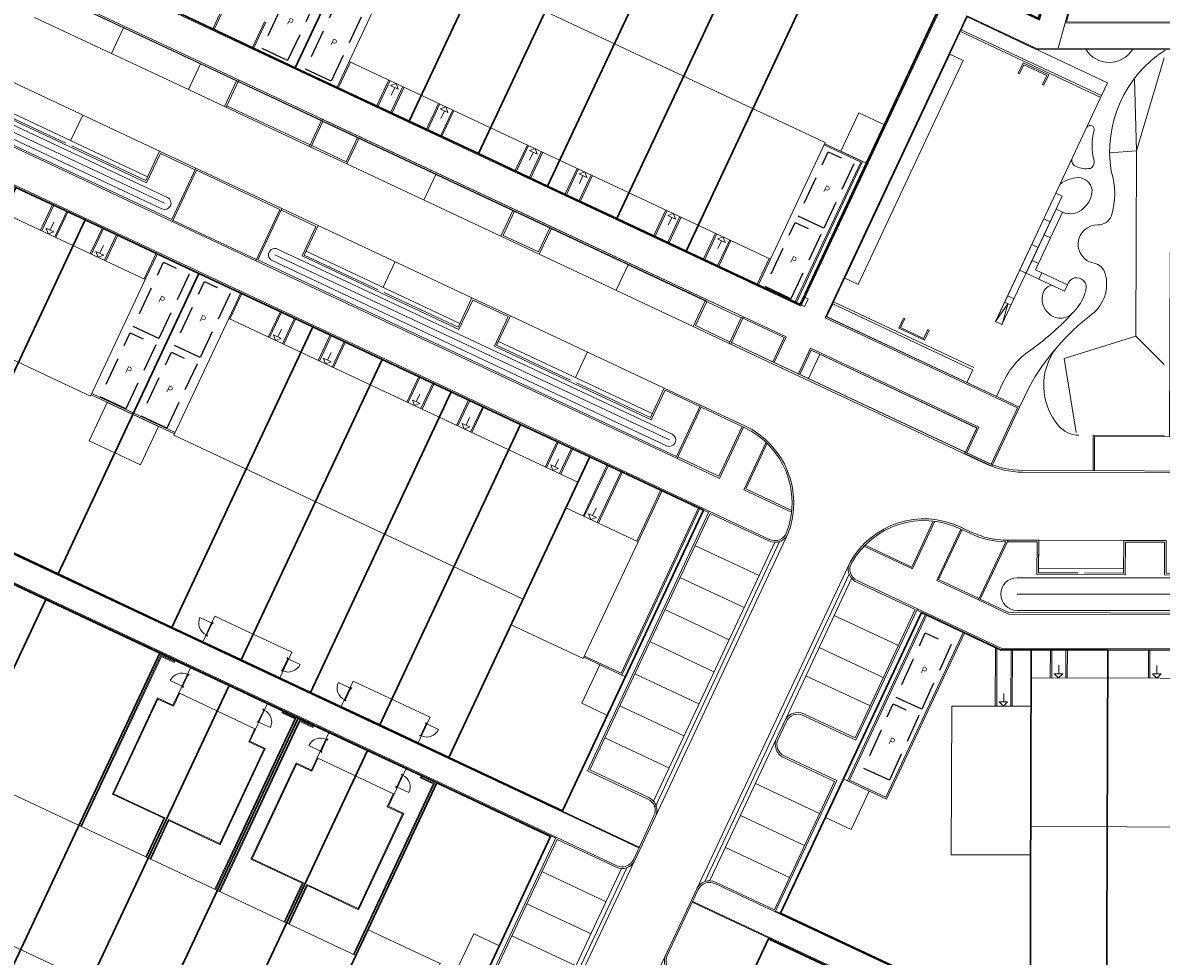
# Model space of a CAD drawing. Header units: metres. Extents: x 150385 to 171486, y 478588 to 485023.
# Tile 62 of 256: x 151682 to 151762, y 483189 to 483255. Entities that reach past the tile are written whole.
import ezdxf
from ezdxf.lldxf.tags import DXFTag

# ---------------------------------------------------------------- set-up
doc = ezdxf.new("R2010")
doc.units = ezdxf.units.M
doc.linetypes.add('Stippelfijn', pattern=[3, 2, -1])
doc.layers.add('B-WE-KG-GRENS_PERCEEL-GV', color=150, linetype='KG-PERCEEL', lineweight=30, true_color=0x007fff)
doc.layers.add('N-CO-BC-DEUR_BERGING_HOUT-G', color=9, linetype='Continuous', lineweight=18, true_color=0x808080)
doc.layers.add('N-WE-VH-KANTOPSLUITING_ACHTERKANTBAND TERRAS-G', color=7, linetype='Continuous', lineweight=5)
doc.layers.add('N-WE-VH-PP', color=7, linetype='Continuous')
doc.styles.add('NLCS-ISO-ANNOTATIEF-T25', font='NLCS-ISO.ttf', dxfattribs={"height": 2.5})
doc.styles.get("Standard").update_dxf_attribs({"font": 'NLCS-ISO.ttf'})
tags = doc.linetypes.add('KG-PERCEEL', pattern='A,5.5,-2,["P",Standard,S=1.8,R=0,X=-0.5,Y=-0.9],-2,5.5,-2,[5,NLCS.shx,S=0.75,R=0,X=0,Y=0],-2', length=19).pattern_tags.tags
tags[6] = DXFTag(74, 10)

# ---------------------------------------------------------------- blocks, each defined once
blk = doc.blocks.new('pp')
at = {"layer": 'N-WE-VH-PP', "linetype": 'Stippelfijn', "flags": 128}
blk.add_lwpolyline([(-0.5, -5.468), (-2.5, -5.468), (-2.5, -0.468), (-0.5, -0.468)], close=True, dxfattribs=at)
at = {"layer": 'N-WE-VH-PP', "color": 0, "insert": (-1.475, -2.915), "char_height": 0.5, "attachment_point": 5, "style": 'NLCS-ISO-ANNOTATIEF-T25'}
blk.add_mtext('P', dxfattribs=at)
blk = doc.blocks.new('A$C73700f55')
at = {"flags": 128}
blk.add_lwpolyline([(-1, 0), (-1, 0.8), (1, 0.8), (1, 0), (0.9, 0), (0.9, 0.7), (-0.9, 0.7), (-0.9, 0)], close=True, dxfattribs=at)
blk = doc.blocks.new('NLRS_31_DO_WB_buitendeurkozijn vspyqds3_BCB - H02s-5481641-00_begane grond - BU Tuinberging')
at = {"layer": 'N-CO-BC-DEUR_BERGING_HOUT-G', "lineweight": 13}
h = blk.add_hatch(dxfattribs=at)
h.set_pattern_fill('FP_7', color=256, style=0, pattern_type=2)
h.set_pattern_definition([(315, (-27166.344, 2464), (45.25483, 45.25483), [])])
h.paths.add_polyline_path([(-517, 9), (-517, -9), (-508, -9), (-508, -85), (-517, -85), (-517, -101), (-450, -101), (-450, -38), (-467, -38), (-467, 13), (-517, 13)], flags=0)
h.paths.add_polyline_path([(450, -101), (517, -101), (517, -85), (508, -85), (508, -9), (517, -9), (517, 13), (467, 13), (467, -38), (450, -38)], flags=0)
blk.add_line((-464, 919), (-464, -9), dxfattribs=at)
at = {"layer": 'N-CO-BC-DEUR_BERGING_HOUT-G'}
for p, q in [((-517, 13), (-517, 9)), ((-467, 13), (-517, 13)), ((-467, -38), (-467, 13)), ((462, 2), (-462, 2)), ((-462, 2), (-462, -38)), ((462, -38), (462, 2)), ((517, 13), (467, 13)), ((467, 13), (467, -38)), ((517, 9), (517, 13)), ((-508, -85), (-517, -85)), ((-517, -85), (-517, -101)), ((-517, -101), (-450, -101)), ((-508, -79), (-508, -85)), ((-450, -38), (-467, -38)), ((-462, -38), (462, -38)), ((-450, -101), (-450, -38)), ((467, -38), (450, -38)), ((450, -38), (450, -101)), ((450, -101), (517, -101)), ((508, -85), (508, -79)), ((517, -85), (508, -85)), ((517, -101), (517, -85))]:
    blk.add_line(p, q, dxfattribs=at)
at = {"layer": 'N-CO-BC-DEUR_BERGING_HOUT-G', "lineweight": 13}
blk.add_arc((-464, -9), 928, 360, 90, dxfattribs=at)

msp = doc.modelspace()

# ---------------------------------------------------------------- linework, layer by layer
at = {"layer": 'B-WE-KG-GRENS_PERCEEL-GV', "flags": 128}
for points in [[(151673.199, 483264.517), (151665.157, 483268.287), (151675.106, 483289.499), (151683.147, 483285.729), (151688.034, 483283.438), (151692.923, 483281.148), (151697.811, 483278.851), (151702.705, 483276.558), (151704.813, 483275.564), (151705.655, 483277.373), (151700.773, 483279.668), (151695.882, 483281.961), (151690.996, 483284.256), (151686.107, 483286.543), (151678.075, 483290.31), (151688.759, 483313.083), (151696.791, 483309.321), (151701.679, 483307.025), (151706.566, 483304.728), (151711.455, 483302.44), (151716.344, 483300.14), (151724.382, 483296.369), (151732.422, 483292.587), (151737.308, 483290.297), (151742.194, 483288.009), (151747.084, 483285.712), (151751.975, 483283.417), (151760.018, 483279.646), (151753.246, 483255.045), (151741.296, 483260.657), (151736.402, 483262.949), (151731.519, 483265.241), (151726.625, 483267.535), (151721.737, 483269.828), (151718.083, 483271.536), (151717.235, 483269.729), (151718.773, 483269.005), (151723.656, 483266.715), (151728.535, 483264.415), (151733.425, 483262.114), (151738.314, 483259.833), (151746.361, 483256.058), (151736.42, 483234.855), (151728.381, 483238.624), (151723.486, 483240.916), (151718.591, 483243.21), (151713.704, 483245.506), (151708.818, 483247.798), (151700.778, 483251.573), (151692.742, 483255.345), (151687.855, 483257.636), (151682.968, 483259.931), (151678.084, 483262.222)], [(151673.199, 483264.517), (151665.157, 483268.287), (151675.106, 483289.499), (151683.147, 483285.729), (151688.034, 483283.438), (151692.923, 483281.148), (151697.811, 483278.851), (151702.705, 483276.558), (151704.813, 483275.564), (151705.655, 483277.373), (151700.773, 483279.668), (151695.882, 483281.961), (151690.996, 483284.256), (151686.107, 483286.543), (151678.075, 483290.31), (151688.759, 483313.083), (151696.791, 483309.321), (151701.679, 483307.025), (151706.566, 483304.728), (151711.455, 483302.44), (151716.344, 483300.14), (151724.382, 483296.369), (151732.422, 483292.587), (151737.308, 483290.297), (151742.194, 483288.009), (151747.084, 483285.712), (151751.975, 483283.417), (151760.018, 483279.646), (151753.246, 483255.045), (151741.296, 483260.657), (151736.402, 483262.949), (151731.519, 483265.241), (151726.625, 483267.535), (151721.737, 483269.828), (151718.083, 483271.536), (151717.235, 483269.729), (151718.773, 483269.005), (151723.656, 483266.715), (151728.535, 483264.415), (151733.425, 483262.114), (151738.314, 483259.833), (151746.361, 483256.058), (151736.42, 483234.855), (151728.381, 483238.624), (151723.486, 483240.916), (151718.591, 483243.21), (151713.704, 483245.506), (151708.818, 483247.798), (151700.778, 483251.573), (151692.742, 483255.345), (151687.855, 483257.636), (151682.968, 483259.931), (151678.084, 483262.222)], [(151673.199, 483264.517), (151665.157, 483268.287), (151675.106, 483289.499), (151683.147, 483285.729), (151688.034, 483283.438), (151692.923, 483281.148), (151697.811, 483278.851), (151702.705, 483276.558), (151704.813, 483275.564), (151705.655, 483277.373), (151700.773, 483279.668), (151695.882, 483281.961), (151690.996, 483284.256), (151686.107, 483286.543), (151678.075, 483290.31), (151688.759, 483313.083), (151696.791, 483309.321), (151701.679, 483307.025), (151706.566, 483304.728), (151711.455, 483302.44), (151716.344, 483300.14), (151724.382, 483296.369), (151732.422, 483292.587), (151737.308, 483290.297), (151742.194, 483288.009), (151747.084, 483285.712), (151751.975, 483283.417), (151760.018, 483279.646), (151753.246, 483255.045), (151741.296, 483260.657), (151736.402, 483262.949), (151731.519, 483265.241), (151726.625, 483267.535), (151721.737, 483269.828), (151718.083, 483271.536), (151717.235, 483269.729), (151718.773, 483269.005), (151723.656, 483266.715), (151728.535, 483264.415), (151733.425, 483262.114), (151738.314, 483259.833), (151746.361, 483256.058), (151736.42, 483234.855), (151728.381, 483238.624), (151723.486, 483240.916), (151718.591, 483243.21), (151713.704, 483245.506), (151708.818, 483247.798), (151700.778, 483251.573), (151692.742, 483255.345), (151687.855, 483257.636), (151682.968, 483259.931), (151678.084, 483262.222)], [(151692.742, 483255.345), (151700.778, 483251.573), (151710.74, 483272.779), (151704.813, 483275.564), (151702.705, 483276.558)], [(151692.742, 483255.345), (151700.778, 483251.573), (151710.74, 483272.779), (151704.813, 483275.564), (151702.705, 483276.558)], [(151692.742, 483255.345), (151700.778, 483251.573), (151710.74, 483272.779), (151704.813, 483275.564), (151702.705, 483276.558)], [(151700.778, 483251.573), (151708.818, 483247.798), (151718.773, 483269.005), (151717.235, 483269.729), (151712.852, 483271.79), (151710.74, 483272.779)], [(151700.778, 483251.573), (151708.818, 483247.798), (151718.773, 483269.005), (151717.235, 483269.729), (151712.852, 483271.79), (151710.74, 483272.779)], [(151700.778, 483251.573), (151708.818, 483247.798), (151718.773, 483269.005), (151717.235, 483269.729), (151712.852, 483271.79), (151710.74, 483272.779)], [(151708.818, 483247.798), (151713.704, 483245.506), (151723.656, 483266.715), (151718.773, 483269.005)], [(151708.818, 483247.798), (151713.704, 483245.506), (151723.656, 483266.715), (151718.773, 483269.005)], [(151708.818, 483247.798), (151713.704, 483245.506), (151723.656, 483266.715), (151718.773, 483269.005)], [(151713.704, 483245.506), (151718.591, 483243.21), (151728.535, 483264.415), (151723.656, 483266.715)], [(151713.704, 483245.506), (151718.591, 483243.21), (151728.535, 483264.415), (151723.656, 483266.715)], [(151713.704, 483245.506), (151718.591, 483243.21), (151728.535, 483264.415), (151723.656, 483266.715)], [(151718.591, 483243.21), (151723.486, 483240.916), (151733.425, 483262.114), (151728.535, 483264.415)], [(151718.591, 483243.21), (151723.486, 483240.916), (151733.425, 483262.114), (151728.535, 483264.415)], [(151718.591, 483243.21), (151723.486, 483240.916), (151733.425, 483262.114), (151728.535, 483264.415)], [(151723.486, 483240.916), (151728.381, 483238.624), (151738.314, 483259.833), (151733.425, 483262.114)], [(151723.486, 483240.916), (151728.381, 483238.624), (151738.314, 483259.833), (151733.425, 483262.114)], [(151723.486, 483240.916), (151728.381, 483238.624), (151738.314, 483259.833), (151733.425, 483262.114)], [(151738.314, 483259.833), (151728.381, 483238.624), (151736.42, 483234.855), (151746.361, 483256.058)], [(151738.314, 483259.833), (151728.381, 483238.624), (151736.42, 483234.855), (151746.361, 483256.058)], [(151738.314, 483259.833), (151728.381, 483238.624), (151736.42, 483234.855), (151746.361, 483256.058)], [(151656.433, 483228.79), (151648.391, 483232.559), (151658.344, 483253.77), (151666.385, 483250.003), (151671.272, 483247.704), (151676.164, 483245.41), (151681.053, 483243.119), (151685.941, 483240.824), (151693.978, 483237.055), (151702.015, 483233.279), (151706.905, 483230.986), (151711.793, 483228.693), (151716.683, 483226.399), (151721.574, 483224.105), (151729.607, 483220.335), (151719.653, 483199.125), (151711.621, 483202.894), (151706.734, 483205.189), (151701.846, 483207.482), (151696.955, 483209.777), (151692.067, 483212.071), (151684.028, 483215.842), (151675.99, 483219.611), (151671.098, 483221.904), (151666.209, 483224.203), (151661.321, 483226.497)], [(151656.433, 483228.79), (151648.391, 483232.559), (151658.344, 483253.77), (151666.385, 483250.003), (151671.272, 483247.704), (151676.164, 483245.41), (151681.053, 483243.119), (151685.941, 483240.824), (151693.978, 483237.055), (151702.015, 483233.279), (151706.905, 483230.986), (151711.793, 483228.693), (151716.683, 483226.399), (151721.574, 483224.105), (151729.607, 483220.335), (151719.653, 483199.125), (151711.621, 483202.894), (151706.734, 483205.189), (151701.846, 483207.482), (151696.955, 483209.777), (151692.067, 483212.071), (151684.028, 483215.842), (151675.99, 483219.611), (151671.098, 483221.904), (151666.209, 483224.203), (151661.321, 483226.497)], [(151656.433, 483228.79), (151648.391, 483232.559), (151658.344, 483253.77), (151666.385, 483250.003), (151671.272, 483247.704), (151676.164, 483245.41), (151681.053, 483243.119), (151685.941, 483240.824), (151693.978, 483237.055), (151702.015, 483233.279), (151706.905, 483230.986), (151711.793, 483228.693), (151716.683, 483226.399), (151721.574, 483224.105), (151729.607, 483220.335), (151719.653, 483199.125), (151711.621, 483202.894), (151706.734, 483205.189), (151701.846, 483207.482), (151696.955, 483209.777), (151692.067, 483212.071), (151684.028, 483215.842), (151675.99, 483219.611), (151671.098, 483221.904), (151666.209, 483224.203), (151661.321, 483226.497)], [(151671.098, 483221.904), (151675.99, 483219.611), (151685.941, 483240.824), (151681.053, 483243.119)], [(151671.098, 483221.904), (151675.99, 483219.611), (151685.941, 483240.824), (151681.053, 483243.119)], [(151671.098, 483221.904), (151675.99, 483219.611), (151685.941, 483240.824), (151681.053, 483243.119)], [(151684.028, 483215.842), (151693.978, 483237.055), (151685.941, 483240.824), (151675.99, 483219.611)], [(151684.028, 483215.842), (151693.978, 483237.055), (151685.941, 483240.824), (151675.99, 483219.611)], [(151684.028, 483215.842), (151693.978, 483237.055), (151685.941, 483240.824), (151675.99, 483219.611)], [(151684.028, 483215.842), (151692.067, 483212.071), (151702.015, 483233.279), (151693.978, 483237.055)], [(151684.028, 483215.842), (151692.067, 483212.071), (151702.015, 483233.279), (151693.978, 483237.055)], [(151684.028, 483215.842), (151692.067, 483212.071), (151702.015, 483233.279), (151693.978, 483237.055)], [(151696.955, 483209.777), (151706.905, 483230.986), (151702.015, 483233.279), (151692.067, 483212.071)], [(151696.955, 483209.777), (151706.905, 483230.986), (151702.015, 483233.279), (151692.067, 483212.071)], [(151696.955, 483209.777), (151706.905, 483230.986), (151702.015, 483233.279), (151692.067, 483212.071)], [(151644.902, 483204.209), (151636.863, 483207.979), (151647.546, 483230.746), (151655.585, 483226.979), (151660.472, 483224.687), (151665.364, 483222.393), (151670.248, 483220.097), (151675.135, 483217.803), (151683.172, 483214.028), (151691.211, 483210.259), (151696.101, 483207.964), (151700.991, 483205.673), (151705.882, 483203.381), (151710.769, 483201.088), (151718.806, 483197.312), (151708.127, 483174.54), (151700.086, 483178.314), (151695.197, 483180.606), (151690.306, 483182.899), (151685.423, 483185.196), (151680.535, 483187.493), (151672.491, 483191.266), (151664.452, 483195.036), (151659.568, 483197.33), (151654.678, 483199.622), (151649.79, 483201.916)], [(151644.902, 483204.209), (151636.863, 483207.979), (151647.546, 483230.746), (151655.585, 483226.979), (151660.472, 483224.687), (151665.364, 483222.393), (151670.248, 483220.097), (151675.135, 483217.803), (151683.172, 483214.028), (151691.211, 483210.259), (151696.101, 483207.964), (151700.991, 483205.673), (151705.882, 483203.381), (151710.769, 483201.088), (151718.806, 483197.312), (151708.127, 483174.54), (151700.086, 483178.314), (151695.197, 483180.606), (151690.306, 483182.899), (151685.423, 483185.196), (151680.535, 483187.493), (151672.491, 483191.266), (151664.452, 483195.036), (151659.568, 483197.33), (151654.678, 483199.622), (151649.79, 483201.916)], [(151644.902, 483204.209), (151636.863, 483207.979), (151647.546, 483230.746), (151655.585, 483226.979), (151660.472, 483224.687), (151665.364, 483222.393), (151670.248, 483220.097), (151675.135, 483217.803), (151683.172, 483214.028), (151691.211, 483210.259), (151696.101, 483207.964), (151700.991, 483205.673), (151705.882, 483203.381), (151710.769, 483201.088), (151718.806, 483197.312), (151708.127, 483174.54), (151700.086, 483178.314), (151695.197, 483180.606), (151690.306, 483182.899), (151685.423, 483185.196), (151680.535, 483187.493), (151672.491, 483191.266), (151664.452, 483195.036), (151659.568, 483197.33), (151654.678, 483199.622), (151649.79, 483201.916)], [(151696.955, 483209.777), (151701.846, 483207.482), (151711.793, 483228.693), (151706.905, 483230.986)], [(151696.955, 483209.777), (151701.846, 483207.482), (151711.793, 483228.693), (151706.905, 483230.986)], [(151696.955, 483209.777), (151701.846, 483207.482), (151711.793, 483228.693), (151706.905, 483230.986)], [(151706.734, 483205.189), (151716.683, 483226.399), (151711.793, 483228.693), (151701.846, 483207.482)], [(151706.734, 483205.189), (151716.683, 483226.399), (151711.793, 483228.693), (151701.846, 483207.482)], [(151706.734, 483205.189), (151716.683, 483226.399), (151711.793, 483228.693), (151701.846, 483207.482)], [(151706.734, 483205.189), (151711.621, 483202.894), (151721.574, 483224.105), (151716.683, 483226.399)], [(151706.734, 483205.189), (151711.621, 483202.894), (151721.574, 483224.105), (151716.683, 483226.399)], [(151706.734, 483205.189), (151711.621, 483202.894), (151721.574, 483224.105), (151716.683, 483226.399)], [(151719.653, 483199.125), (151729.607, 483220.335), (151721.574, 483224.105), (151711.621, 483202.894)], [(151719.653, 483199.125), (151729.607, 483220.335), (151721.574, 483224.105), (151711.621, 483202.894)], [(151719.653, 483199.125), (151729.607, 483220.335), (151721.574, 483224.105), (151711.621, 483202.894)], [(151664.452, 483195.036), (151672.491, 483191.266), (151683.172, 483214.028), (151675.135, 483217.803)], [(151664.452, 483195.036), (151672.491, 483191.266), (151683.172, 483214.028), (151675.135, 483217.803)], [(151664.452, 483195.036), (151672.491, 483191.266), (151683.172, 483214.028), (151675.135, 483217.803)], [(151691.211, 483210.259), (151683.172, 483214.028), (151672.491, 483191.266), (151680.535, 483187.493)], [(151691.211, 483210.259), (151683.172, 483214.028), (151672.491, 483191.266), (151680.535, 483187.493)], [(151691.211, 483210.259), (151683.172, 483214.028), (151672.491, 483191.266), (151680.535, 483187.493)], [(151731.536, 483163.545), (151723.505, 483167.323), (151734.194, 483190.091), (151742.235, 483186.316), (151747.121, 483184.023), (151752.004, 483181.724), (151756.896, 483179.433), (151761.786, 483177.138), (151763, 483176.567), (151771.743, 483176.547), (151776.245, 483176.534), (151776.251, 483178.531), (151774.249, 483178.536), (151768.845, 483178.554), (151763.445, 483178.572), (151757.215, 483181.494), (151752.664, 483183.635), (151735.041, 483191.898), (151744.996, 483213.111), (151750.565, 483210.492), (151752.739, 483210.486), (151758.136, 483210.473), (151763.532, 483210.459), (151768.936, 483210.444), (151774.341, 483210.426), (151783.217, 483210.403), (151792.086, 483210.376), (151797.487, 483210.367), (151802.888, 483210.35), (151808.287, 483210.335), (151813.684, 483210.322), (151822.566, 483210.297), (151822.484, 483180.186), (151813.597, 483180.211), (151808.201, 483180.229), (151802.798, 483180.242), (151797.402, 483180.259), (151792.003, 483180.271), (151786.601, 483180.288), (151786.603, 483178.291), (151792, 483178.272), (151797.4, 483178.261), (151802.799, 483178.248), (151808.201, 483178.227), (151813.6, 483178.211), (151822.478, 483178.188), (151822.395, 483148.261), (151813.519, 483148.289), (151808.117, 483148.305), (151802.714, 483148.319), (151797.319, 483148.336), (151791.915, 483148.351), (151786.517, 483148.365), (151781.116, 483148.382), (151772.239, 483148.405), (151772.269, 483160.006), (151767.942, 483160.023), (151763.56, 483160.032), (151759.139, 483150.602), (151751.098, 483154.378), (151746.207, 483156.671), (151741.314, 483158.966), (151736.427, 483161.254)], [(151731.536, 483163.545), (151723.505, 483167.323), (151734.194, 483190.091), (151742.235, 483186.316), (151747.121, 483184.023), (151752.004, 483181.724), (151756.896, 483179.433), (151761.786, 483177.138), (151763, 483176.567), (151771.743, 483176.547), (151776.245, 483176.534), (151776.251, 483178.531), (151774.249, 483178.536), (151768.845, 483178.554), (151763.445, 483178.572), (151757.215, 483181.494), (151752.664, 483183.635), (151735.041, 483191.898), (151744.996, 483213.111), (151750.565, 483210.492), (151752.739, 483210.486), (151758.136, 483210.473), (151763.532, 483210.459), (151768.936, 483210.444), (151774.341, 483210.426), (151783.217, 483210.403), (151792.086, 483210.376), (151797.487, 483210.367), (151802.888, 483210.35), (151808.287, 483210.335), (151813.684, 483210.322), (151822.566, 483210.297), (151822.484, 483180.186), (151813.597, 483180.211), (151808.201, 483180.229), (151802.798, 483180.242), (151797.402, 483180.259), (151792.003, 483180.271), (151786.601, 483180.288), (151786.603, 483178.291), (151792, 483178.272), (151797.4, 483178.261), (151802.799, 483178.248), (151808.201, 483178.227), (151813.6, 483178.211), (151822.478, 483178.188), (151822.395, 483148.261), (151813.519, 483148.289), (151808.117, 483148.305), (151802.714, 483148.319), (151797.319, 483148.336), (151791.915, 483148.351), (151786.517, 483148.365), (151781.116, 483148.382), (151772.239, 483148.405), (151772.255, 483154.42), (151768.23, 483154.42), (151768.144, 483160.022), (151767.942, 483160.023), (151763.56, 483160.032), (151759.139, 483150.602), (151751.098, 483154.378), (151746.207, 483156.671), (151741.314, 483158.966), (151736.427, 483161.254)], [(151731.536, 483163.545), (151723.505, 483167.323), (151734.194, 483190.091), (151742.235, 483186.316), (151747.121, 483184.023), (151752.004, 483181.724), (151756.896, 483179.433), (151761.786, 483177.138), (151763, 483176.567), (151771.743, 483176.547), (151776.245, 483176.534), (151776.251, 483178.531), (151774.249, 483178.536), (151768.845, 483178.554), (151763.445, 483178.572), (151757.215, 483181.494), (151752.664, 483183.635), (151735.041, 483191.898), (151744.996, 483213.111), (151750.565, 483210.492), (151752.739, 483210.486), (151758.136, 483210.473), (151763.532, 483210.459), (151768.936, 483210.444), (151774.341, 483210.426), (151783.217, 483210.403), (151792.086, 483210.376), (151797.487, 483210.367), (151802.888, 483210.35), (151808.287, 483210.335), (151813.684, 483210.322), (151822.566, 483210.297), (151822.484, 483180.186), (151813.597, 483180.211), (151808.201, 483180.229), (151802.798, 483180.242), (151797.402, 483180.259), (151792.003, 483180.271), (151786.601, 483180.288), (151786.603, 483178.291), (151792, 483178.272), (151797.4, 483178.261), (151802.799, 483178.248), (151808.201, 483178.227), (151813.6, 483178.211), (151822.478, 483178.188), (151822.395, 483148.261), (151813.519, 483148.289), (151808.117, 483148.305), (151802.714, 483148.319), (151797.319, 483148.336), (151791.915, 483148.351), (151786.517, 483148.365), (151781.116, 483148.382), (151772.239, 483148.405), (151772.269, 483160.006), (151767.942, 483160.023), (151763.56, 483160.032), (151759.139, 483150.602), (151751.098, 483154.378), (151746.207, 483156.671), (151741.314, 483158.966), (151736.427, 483161.254)], [(151752.664, 483183.635), (151752.739, 483210.486), (151750.565, 483210.492), (151744.996, 483213.111), (151735.041, 483191.898)], [(151752.664, 483183.635), (151752.739, 483210.486), (151750.565, 483210.492), (151744.996, 483213.111), (151735.041, 483191.898)], [(151752.664, 483183.635), (151752.739, 483210.486), (151750.565, 483210.492), (151744.996, 483213.111), (151735.041, 483191.898)], [(151680.535, 483187.493), (151685.423, 483185.196), (151696.101, 483207.964), (151691.211, 483210.259)], [(151680.535, 483187.493), (151685.423, 483185.196), (151696.101, 483207.964), (151691.211, 483210.259)], [(151680.535, 483187.493), (151685.423, 483185.196), (151696.101, 483207.964), (151691.211, 483210.259)], [(151757.215, 483181.494), (151758.061, 483183.302), (151758.136, 483210.473), (151752.739, 483210.486), (151752.664, 483183.635)], [(151757.215, 483181.494), (151758.061, 483183.302), (151758.136, 483210.473), (151752.739, 483210.486), (151752.664, 483183.635)], [(151757.215, 483181.494), (151758.061, 483183.302), (151758.136, 483210.473), (151752.739, 483210.486), (151752.664, 483183.635)], [(151763.445, 483178.572), (151763.532, 483210.459), (151758.136, 483210.473), (151758.061, 483183.302), (151757.215, 483181.494)], [(151763.445, 483178.572), (151763.532, 483210.459), (151758.136, 483210.473), (151758.061, 483183.302), (151757.215, 483181.494)], [(151763.445, 483178.572), (151763.532, 483210.459), (151758.136, 483210.473), (151758.061, 483183.302), (151757.215, 483181.494)], [(151685.423, 483185.196), (151690.306, 483182.899), (151700.991, 483205.673), (151696.101, 483207.964)], [(151685.423, 483185.196), (151690.306, 483182.899), (151700.991, 483205.673), (151696.101, 483207.964)], [(151685.423, 483185.196), (151690.306, 483182.899), (151700.991, 483205.673), (151696.101, 483207.964)], [(151690.306, 483182.899), (151695.197, 483180.606), (151705.882, 483203.381), (151700.991, 483205.673)], [(151690.306, 483182.899), (151695.197, 483180.606), (151705.882, 483203.381), (151700.991, 483205.673)], [(151690.306, 483182.899), (151695.197, 483180.606), (151705.882, 483203.381), (151700.991, 483205.673)], [(151695.197, 483180.606), (151700.086, 483178.314), (151710.769, 483201.088), (151705.882, 483203.381)], [(151695.197, 483180.606), (151700.086, 483178.314), (151710.769, 483201.088), (151705.882, 483203.381)], [(151695.197, 483180.606), (151700.086, 483178.314), (151710.769, 483201.088), (151705.882, 483203.381)], [(151708.127, 483174.54), (151718.806, 483197.312), (151710.769, 483201.088), (151700.086, 483178.314)], [(151708.127, 483174.54), (151718.806, 483197.312), (151710.769, 483201.088), (151700.086, 483178.314)], [(151708.127, 483174.54), (151718.806, 483197.312), (151710.769, 483201.088), (151700.086, 483178.314)], [(151742.235, 483186.316), (151734.194, 483190.091), (151723.505, 483167.323), (151731.536, 483163.545)], [(151742.235, 483186.316), (151734.194, 483190.091), (151723.505, 483167.323), (151731.536, 483163.545)], [(151742.235, 483186.316), (151734.194, 483190.091), (151723.505, 483167.323), (151731.536, 483163.545)]]:
    msp.add_lwpolyline(points, close=True, dxfattribs=at)
at = {"layer": 'N-WE-VH-KANTOPSLUITING_ACHTERKANTBAND TERRAS-G', "color": 7, "lineweight": 9, "flags": 128}
for points in [[(151760.059, 483279.648), (151685.194, 483314.773), (151674.495, 483291.967), (151705.613, 483277.367), (151704.798, 483275.63), (151673.68, 483290.229), (151663.712, 483268.981), (151736.463, 483234.851), (151746.432, 483256.099), (151717.298, 483269.766), (151718.112, 483271.501), (151753.28, 483255.003), (151760.059, 483279.648)], [(151760.114, 483279.622), (151753.319, 483254.918), (151718.141, 483271.421), (151717.378, 483269.795), (151746.511, 483256.127), (151736.475, 483234.735), (151663.579, 483268.933), (151673.615, 483290.326)], [(151738.195, 483233.928), (151748.189, 483255.23), (151753.062, 483252.944), (151803.443, 483252.808), (151803.447, 483254.608), (151755.139, 483254.738), (151762.099, 483280.02)], [(151738.292, 483233.993), (151748.218, 483255.15), (151753.049, 483252.884), (151803.502, 483252.748), (151803.508, 483254.668), (151755.217, 483254.798), (151762.157, 483280.004)], [(151666.998, 483264.568), (151718.756, 483240.287), (151729.837, 483235.088)], [(151667.041, 483264.658), (151718.798, 483240.377), (151735.429, 483232.575), (151734.58, 483230.766)], [(151697.985, 483237.946), (151662.352, 483254.663), (151664.051, 483258.285)], [(151693.709, 483244.371), (151691.256, 483245.522), (151690.279, 483243.439), (151679.198, 483248.638), (151680.174, 483250.72), (151677.676, 483251.893), (151676.699, 483249.81), (151665.618, 483255.009), (151666.595, 483257.091), (151664.159, 483258.234)], [(151695.813, 483256.131), (151694.963, 483254.32)], [(151695.903, 483256.088), (151695.054, 483254.277)], [(151663.706, 483255.077), (151691.553, 483242.013)], [(151682.373, 483255.124), (151693.237, 483250.027)], [(151698.61, 483254.818), (151697.761, 483253.008)], [(151698.701, 483254.776), (151697.851, 483252.965)], [(151754.643, 483252.939), (151755.139, 483254.738)], [(151646.815, 483233.2), (151656.851, 483254.593), (151730.001, 483220.275)], [(151725.06, 483196.558), (151646.931, 483233.212), (151656.899, 483254.46), (151729.959, 483220.185)], [(151688.654, 483254.386), (151687.805, 483252.576)], [(151747.78, 483254.103), (151757.648, 483249.473)], [(151684.585, 483246.243), (151679.357, 483248.696), (151680.334, 483250.778), (151677.618, 483252.052), (151676.641, 483249.97), (151671.413, 483252.423)], [(151694.086, 483251.838), (151693.237, 483250.027), (151695.78, 483248.833)], [(151704.585, 483252.015), (151703.736, 483250.204)], [(151704.676, 483251.973), (151703.826, 483250.162)], [(151760.159, 483245.705), (151762.118, 483252.263)], [(151680.334, 483250.778), (151691.198, 483245.681)], [(151696.79, 483250.702), (151695.889, 483248.782)], [(151707.383, 483250.703), (151706.533, 483248.892)], [(151760.159, 483245.705), (151760.019, 483250.812)], [(151696.63, 483250.644), (151702.732, 483247.782)], [(151707.473, 483250.66), (151706.624, 483248.849)], [(151707.9, 483250.46), (151707.501, 483250.316)], [(151708.044, 483250.061), (151707.501, 483250.316)], [(151708.379, 483250.235), (151707.529, 483248.425)], [(151707.799, 483250.176), (151707.544, 483249.633)], [(151708.469, 483250.193), (151707.62, 483248.382)], [(151708.044, 483250.061), (151707.9, 483250.46)], [(151754.467, 483242.712), (151757.743, 483249.695)], [(151679.485, 483248.967), (151690.348, 483243.871)], [(151701.825, 483246.13), (151695.94, 483248.891)], [(151695.94, 483248.891), (151701.825, 483246.13)], [(151710.895, 483249.055), (151710.046, 483247.244)], [(151710.986, 483249.012), (151710.137, 483247.202)], [(151711.412, 483248.812), (151711.013, 483248.668)], [(151711.556, 483248.413), (151711.013, 483248.668)], [(151711.891, 483248.587), (151711.042, 483246.777)], [(151711.311, 483248.528), (151711.056, 483247.985)], [(151711.982, 483248.545), (151711.132, 483246.734)], [(151711.556, 483248.413), (151711.412, 483248.812)], [(151684.916, 483246.419), (151685.766, 483248.23)], [(151702.674, 483247.941), (151701.774, 483246.022)], [(151693.76, 483244.479), (151691.198, 483245.681), (151690.221, 483243.599), (151684.993, 483246.052)], [(151705.276, 483246.588), (151704.426, 483244.777), (151701.882, 483245.971)], [(151705.167, 483246.639), (151704.369, 483244.937), (151701.933, 483246.079)], [(151717.16, 483246.116), (151716.311, 483244.305)], [(151717.251, 483246.073), (151716.401, 483244.262)], [(151717.704, 483245.861), (151717.305, 483245.717)], [(151717.848, 483245.462), (151717.704, 483245.861)], [(151736.065, 483235.038), (151740.695, 483244.906), (151738.114, 483246.116)], [(151736.156, 483234.995), (151740.828, 483244.954), (151738.157, 483246.207)], [(151717.848, 483245.462), (151717.305, 483245.717)], [(151718.156, 483245.648), (151717.307, 483243.838)], [(151717.576, 483245.589), (151717.321, 483245.046)], [(151718.247, 483245.606), (151717.397, 483243.795)], [(151755.91, 483225.818), (151755.068, 483231.05), (151760.128, 483232.625), (151760.159, 483245.705)], [(151760.159, 483245.705), (151758.273, 483245.551)], [(151693.799, 483244.328), (151692.101, 483240.707)], [(151699.684, 483241.568), (151693.799, 483244.328)], [(151704.426, 483244.777), (151715.29, 483239.681)], [(151720.673, 483244.468), (151719.824, 483242.657)], [(151720.764, 483244.425), (151719.914, 483242.615)], [(151709.858, 483242.229), (151710.708, 483244.04)], [(151721.216, 483244.213), (151720.817, 483244.069)], [(151721.36, 483243.814), (151720.817, 483244.069)], [(151721.669, 483244), (151720.819, 483242.19)], [(151721.089, 483243.941), (151720.834, 483243.398)], [(151721.759, 483243.958), (151720.91, 483242.147)], [(151721.36, 483243.814), (151721.216, 483244.213)], [(151754.467, 483242.712), (151750.219, 483233.659), (151750.672, 483233.446), (151754.919, 483242.499)], [(151750.234, 483233.689), (151754.467, 483242.712)], [(151754.919, 483242.499), (151754.467, 483242.712)], [(151682.793, 483240.103), (151683.642, 483241.914)], [(151682.883, 483240.061), (151683.733, 483241.871)], [(151683.789, 483239.636), (151684.638, 483241.446)], [(151683.879, 483239.593), (151684.729, 483241.404)], [(151729.433, 483227.611), (151727.734, 483223.99), (151697.985, 483237.946), (151699.684, 483241.568)], [(151729.342, 483227.654), (151726.889, 483228.805), (151725.912, 483226.722), (151714.831, 483231.921), (151715.808, 483234.003), (151713.309, 483235.175), (151712.332, 483233.093), (151701.251, 483238.292), (151702.228, 483240.374), (151699.775, 483241.525)], [(151706.639, 483235.897), (151701.411, 483238.35), (151702.388, 483240.432), (151699.826, 483241.634)], [(151716.14, 483241.492), (151715.29, 483239.681), (151718.006, 483238.406), (151718.856, 483240.218)], [(151716.248, 483241.441), (151715.45, 483239.738), (151717.949, 483238.566), (151718.747, 483240.268)], [(151726.938, 483241.529), (151726.088, 483239.718)], [(151727.028, 483241.486), (151726.179, 483239.675)], [(151727.481, 483241.274), (151727.082, 483241.13)], [(151727.625, 483240.875), (151727.082, 483241.13)], [(151727.934, 483241.061), (151727.084, 483239.251)], [(151727.625, 483240.875), (151727.481, 483241.274)], [(151754.495, 483241.594), (151752.796, 483237.973), (151753.248, 483237.76), (151754.947, 483241.382)], [(151754.947, 483241.382), (151754.495, 483241.594)], [(151683.735, 483239.992), (151683.192, 483240.247)], [(151683.336, 483239.848), (151683.192, 483240.247)], [(151683.463, 483240.12), (151683.718, 483240.663)], [(151686.306, 483238.455), (151687.155, 483240.266)], [(151692.143, 483240.797), (151698.028, 483238.037)], [(151702.388, 483240.432), (151713.252, 483235.335)], [(151727.354, 483241.002), (151727.099, 483240.459)], [(151728.024, 483241.019), (151727.175, 483239.208)], [(151753.617, 483240.901), (151754.07, 483240.689)], [(151754.07, 483240.689), (151753.617, 483240.901)], [(151683.735, 483239.992), (151683.336, 483239.848)], [(151686.396, 483238.413), (151687.245, 483240.223)], [(151687.301, 483237.988), (151688.151, 483239.799)], [(151687.392, 483237.945), (151688.241, 483239.756)], [(151730.45, 483239.881), (151729.601, 483238.07)], [(151730.541, 483239.838), (151729.692, 483238.028)], [(151730.994, 483239.626), (151730.595, 483239.482)], [(151731.138, 483239.227), (151730.595, 483239.482)], [(151731.138, 483239.227), (151730.994, 483239.626)], [(151753.645, 483239.783), (151754.098, 483239.571)], [(151754.098, 483239.571), (151753.645, 483239.783)], [(151686.976, 483238.472), (151687.231, 483239.015)], [(151731.446, 483239.413), (151730.597, 483237.603)], [(151730.866, 483239.354), (151730.611, 483238.811)], [(151731.537, 483239.371), (151730.687, 483237.56)], [(151752.768, 483239.09), (151753.22, 483238.878)], [(151753.22, 483238.878), (151752.768, 483239.09)], [(151687.248, 483238.344), (151686.705, 483238.599)], [(151686.849, 483238.2), (151686.705, 483238.599)], [(151687.248, 483238.344), (151686.849, 483238.2)], [(151690.099, 483236.675), (151690.948, 483238.486)], [(151690.189, 483236.633), (151691.039, 483238.444)], [(151699.339, 483238.36), (151727.187, 483225.296)], [(151701.538, 483238.621), (151712.402, 483233.524)], [(151706.97, 483236.073), (151707.82, 483237.883)], [(151718.006, 483238.406), (151728.87, 483233.31)], [(151734.244, 483238.101), (151733.394, 483236.29)], [(151734.334, 483238.059), (151733.485, 483236.248)], [(151757.2, 483223.132), (151757.207, 483225.532), (151762.508, 483225.518), (151762.544, 483238.518), (151765.394, 483238.51)], [(151723.438, 483235.858), (151724.288, 483237.669)], [(151751.918, 483237.28), (151752.371, 483237.067)], [(151752.371, 483237.067), (151751.918, 483237.28)], [(151696.074, 483233.872), (151696.923, 483235.683)], [(151696.164, 483233.83), (151697.014, 483235.64)], [(151720.219, 483229.526), (151714.991, 483231.979), (151715.968, 483234.061), (151713.252, 483235.335), (151712.275, 483233.253), (151707.046, 483235.706)], [(151751.069, 483235.469), (151751.522, 483235.257)], [(151751.522, 483235.257), (151751.069, 483235.469)], [(151729.72, 483235.121), (151728.87, 483233.31), (151731.414, 483232.116)], [(151729.828, 483235.07), (151729.03, 483233.367), (151731.465, 483232.225)], [(151736.427, 483234.868), (151736.427, 483234.868)], [(151736.518, 483234.825), (151736.764, 483235.35), (151736.981, 483235.248), (151736.735, 483234.723), (151736.518, 483234.825)], [(151738.292, 483233.993), (151738.717, 483234.898), (151748.622, 483230.256), (151748.198, 483229.351), (151738.329, 483233.976), (151751.908, 483227.605), (151750.003, 483223.544)], [(151738.823, 483235.03), (151748.695, 483230.412)], [(151750.22, 483233.658), (151751.083, 483234.91), (151750.673, 483233.446)], [(151750.857, 483235.016), (151751.309, 483234.804)], [(151698.871, 483232.56), (151699.721, 483234.371)], [(151698.962, 483232.517), (151699.811, 483234.328)], [(151699.867, 483232.093), (151700.717, 483233.903)], [(151699.958, 483232.05), (151700.807, 483233.861)], [(151715.968, 483234.061), (151726.831, 483228.964)], [(151732.381, 483233.895), (151731.523, 483232.065)], [(151732.272, 483233.945), (151735.296, 483232.527), (151734.489, 483230.808)], [(151736.299, 483229.957), (151737.148, 483231.767), (151749.036, 483226.191), (151748.186, 483224.38), (151749.91, 483223.581), (151751.775, 483227.557), (151738.195, 483233.928)], [(151736.39, 483229.914), (151737.197, 483231.634), (151748.903, 483226.143), (151748.053, 483224.332), (151749.958, 483223.448), (151751.908, 483227.605), (151738.238, 483234.018)], [(151725.035, 483196.504), (151646.905, 483233.158)], [(151699.542, 483232.577), (151699.797, 483233.12)], [(151699.787, 483232.462), (151699.244, 483232.716)], [(151699.388, 483232.317), (151699.244, 483232.716)], [(151699.787, 483232.462), (151699.388, 483232.317)], [(151702.384, 483230.912), (151703.234, 483232.723)], [(151702.475, 483230.87), (151703.324, 483232.68)], [(151703.38, 483230.445), (151704.229, 483232.255)], [(151703.47, 483230.402), (151704.32, 483232.213)], [(151715.118, 483232.25), (151725.982, 483227.154)], [(151760.128, 483232.625), (151762.122, 483230.619)], [(151646.115, 483231.474), (151719.174, 483197.199)], [(151646.141, 483231.528), (151719.2, 483197.253)], [(151703.055, 483230.929), (151703.31, 483231.472)], [(151720.55, 483229.702), (151721.399, 483231.513)], [(151731.574, 483232.174), (151737.007, 483229.628)], [(151737.196, 483231.632), (151748.896, 483226.128)], [(151702.901, 483230.67), (151702.757, 483231.069)], [(151703.3, 483230.814), (151702.757, 483231.069)], [(151703.3, 483230.814), (151702.901, 483230.67)], [(151708.649, 483227.973), (151709.498, 483229.784)], [(151708.739, 483227.93), (151709.589, 483229.741)], [(151709.645, 483227.506), (151710.494, 483229.316)], [(151709.735, 483227.463), (151710.585, 483229.274)], [(151729.393, 483227.762), (151726.831, 483228.964), (151725.855, 483226.882), (151720.626, 483229.335)], [(151692.251, 483225.724), (151686.367, 483228.485)], [(151692.294, 483225.815), (151686.409, 483228.576)], [(151709.32, 483227.99), (151709.574, 483228.533)], [(151709.192, 483227.718), (151709.048, 483228.117)], [(151709.591, 483227.862), (151709.048, 483228.117)], [(151709.591, 483227.862), (151709.192, 483227.718)], [(151712.162, 483226.325), (151713.011, 483228.136)], [(151712.252, 483226.283), (151713.102, 483228.093)], [(151713.157, 483225.858), (151714.007, 483227.668)], [(151713.248, 483225.815), (151714.097, 483227.626)], [(151712.832, 483226.342), (151713.087, 483226.885)], [(151713.104, 483226.214), (151712.561, 483226.469)], [(151712.705, 483226.07), (151712.561, 483226.469)], [(151713.104, 483226.214), (151712.705, 483226.07)], [(151732.421, 483226.21), (151730.722, 483222.588), (151727.734, 483223.99)], [(151727.785, 483224.099), (151730.682, 483222.739), (151732.33, 483226.252)], [(151718.426, 483223.386), (151719.276, 483225.197)], [(151718.517, 483223.343), (151719.366, 483225.154)], [(151735.811, 483220.201), (151732.443, 483221.781), (151734.013, 483225.133)], [(151735.824, 483220.327), (151732.584, 483221.847), (151734.089, 483225.06)], [(151757.107, 483225.633), (151757.1, 483223.133)], [(151762.109, 483225.619), (151757.107, 483225.633)], [(151719.422, 483222.919), (151720.272, 483224.729)], [(151719.513, 483222.876), (151720.362, 483224.687)], [(151719.369, 483223.275), (151718.825, 483223.53)], [(151718.97, 483223.131), (151718.825, 483223.53)], [(151719.097, 483223.403), (151719.352, 483223.946)], [(151721.09, 483219.927), (151722.788, 483223.549)], [(151721.18, 483219.885), (151722.879, 483223.506)], [(151719.369, 483223.275), (151718.97, 483223.131)], [(151722.085, 483219.46), (151723.784, 483223.081)], [(151722.176, 483219.418), (151723.875, 483223.039)], [(151724.883, 483218.148), (151726.582, 483221.769)], [(151724.973, 483218.105), (151726.672, 483221.727)], [(151729.343, 483220.474), (151723.822, 483208.704), (151721.151, 483209.957)], [(151729.253, 483220.516), (151723.774, 483208.837), (151721.193, 483210.048)], [(151721.76, 483219.944), (151722.015, 483220.487)], [(151722.032, 483219.817), (151721.489, 483220.072)], [(151721.633, 483219.672), (151721.489, 483220.072)], [(151722.032, 483219.817), (151721.633, 483219.672)], [(151745.926, 483219.562), (151744.349, 483216.195), (151740.964, 483217.783)], [(151745.821, 483219.574), (151744.301, 483216.328)], [(151735.57, 483218.714), (151726.209, 483198.726)], [(151749.009, 483214.009), (151746.067, 483215.389), (151747.766, 483219.011)], [(151747.856, 483218.968), (151746.2, 483215.437), (151749.052, 483214.099)], [(151734.623, 483218.073), (151726.056, 483199.81)], [(151734.964, 483218.128), (151726.164, 483199.336)], [(151733.524, 483215.729), (151728.997, 483217.852)], [(151741.006, 483217.874), (151744.301, 483216.328)], [(151786.486, 483212.913), (151751.141, 483213.009), (151749.009, 483214.009), (151750.933, 483218.11)], [(151779.9, 483218.031), (151777.195, 483218.039), (151777.189, 483215.74), (151762.139, 483215.78), (151762.145, 483218.079), (151759.385, 483218.087), (151759.379, 483215.787), (151753.139, 483215.803), (151753.145, 483218.103), (151751.043, 483218.109)], [(151756.04, 483215.915), (151753.26, 483215.922), (151753.266, 483218.222), (151751.1, 483218.229)], [(151753.26, 483216.22), (151753.265, 483218.223)], [(151759.266, 483218.207), (151753.266, 483218.221)], [(151769.444, 483215.881), (151762.26, 483215.9), (151762.266, 483218.199), (151759.266, 483218.207), (151759.26, 483215.907), (151756.49, 483215.914)], [(151739.943, 483216.662), (151729.115, 483193.618)], [(151759.261, 483216.207), (151753.261, 483216.221)], [(151732.462, 483213.466), (151727.935, 483215.589)], [(151739.88, 483215.822), (151729.691, 483194.137)], [(151740.055, 483215.525), (151735.099, 483204.96)], [(151778.542, 483214.423), (151751.733, 483214.423)], [(151731.4, 483211.202), (151726.873, 483213.326)], [(151743.355, 483210.785), (151738.828, 483212.909)], [(151745.277, 483212.999), (151739.762, 483201.243), (151742.523, 483199.947), (151748.038, 483211.703)], [(151747.947, 483211.746), (151742.475, 483200.08), (151739.895, 483201.291), (151745.367, 483212.956)], [(151744.661, 483213.287), (151750.581, 483210.51)], [(151826.78, 483210.405), (151750.603, 483210.61), (151744.704, 483213.378)], [(151699.674, 483208.512), (151694.242, 483211.061), (151695.091, 483212.871), (151697.807, 483211.597), (151696.958, 483209.787)], [(151699.674, 483208.512), (151700.523, 483210.323), (151697.807, 483211.597), (151697.71, 483211.389)], [(151730.338, 483208.939), (151725.812, 483211.063)], [(151742.293, 483208.522), (151737.766, 483210.646)], [(151750.199, 483206.512), (151750.21, 483210.684)], [(151750.299, 483206.511), (151750.31, 483210.637)], [(151826.78, 483210.305), (151750.581, 483210.51)], [(151751.299, 483206.509), (151751.31, 483210.508)], [(151751.399, 483206.509), (151751.41, 483210.508)], [(151754.084, 483208.5), (151754.09, 483210.5)], [(151754.184, 483208.5), (151754.19, 483210.5)], [(151755.184, 483208.498), (151755.19, 483210.498)], [(151755.284, 483208.497), (151755.29, 483210.497)], [(151685.634, 483198.033), (151691.295, 483210.1), (151692.2, 483209.676), (151692.252, 483209.785)], [(151685.688, 483198.008), (151691.324, 483210.021), (151692.229, 483209.596), (151692.306, 483209.76)], [(151761.004, 483208.482), (151761.01, 483210.482)], [(151761.104, 483208.482), (151761.11, 483210.482)], [(151697.975, 483204.891), (151692.543, 483207.439), (151693.392, 483209.25), (151698.824, 483206.702)], [(151754.685, 483208.799), (151754.687, 483209.399)], [(151761.605, 483208.78), (151761.607, 483209.38)], [(151709.451, 483203.925), (151704.019, 483206.474), (151704.869, 483208.284), (151710.301, 483205.736)], [(151729.276, 483206.676), (151724.75, 483208.799)], [(151741.359, 483206.53), (151736.832, 483208.654)], [(151754.956, 483208.798), (151754.356, 483208.8)], [(151754.655, 483208.499), (151754.356, 483208.8)], [(151754.956, 483208.798), (151754.655, 483208.499)], [(151761.905, 483208.78), (151761.305, 483208.781)], [(151761.604, 483208.48), (151761.305, 483208.781)], [(151761.905, 483208.78), (151761.604, 483208.48)], [(151692.543, 483207.439), (151692.14, 483206.579), (151691.053, 483207.089), (151687.868, 483200.299), (151691.489, 483198.6), (151690.215, 483195.884)], [(151692.597, 483207.414), (151692.168, 483206.5), (151691.082, 483207.009), (151687.948, 483200.328), (151691.569, 483198.629), (151690.269, 483195.859)], [(151696.108, 483207.976), (151695.259, 483206.165)], [(151750.8, 483206.81), (151750.801, 483207.41)], [(151697.975, 483204.891), (151698.824, 483206.702)], [(151706.735, 483205.2), (151707.585, 483207.01)], [(151707.585, 483207.01), (151707.487, 483206.802)], [(151728.215, 483204.412), (151723.688, 483206.536)], [(151751.071, 483206.809), (151750.471, 483206.811)], [(151750.77, 483206.51), (151750.471, 483206.811)], [(151751.071, 483206.809), (151750.77, 483206.51)], [(151695.104, 483193.591), (151700.739, 483205.604), (151699.834, 483206.028), (151699.911, 483206.192)], [(151695.158, 483193.565), (151700.819, 483205.632), (151699.914, 483206.057), (151699.965, 483206.166)], [(151710.301, 483205.736), (151709.451, 483203.925)], [(151697.921, 483204.917), (151697.492, 483204.002), (151698.578, 483203.493), (151695.444, 483196.811), (151691.822, 483198.51), (151690.523, 483195.74)], [(151697.975, 483204.891), (151697.571, 483204.031), (151698.658, 483203.521), (151695.472, 483196.731), (151691.851, 483198.43), (151690.577, 483195.714)], [(151695.411, 483193.446), (151701.073, 483205.513), (151701.978, 483205.089), (151702.029, 483205.198)], [(151695.466, 483193.421), (151701.101, 483205.434), (151702.007, 483205.009), (151702.083, 483205.173)], [(151707.752, 483200.304), (151702.321, 483202.852), (151703.17, 483204.663), (151708.602, 483202.115)], [(151727.153, 483202.149), (151722.626, 483204.273)], [(151734.755, 483204.227), (151730.048, 483194.193)], [(151705.886, 483203.389), (151704.964, 483201.425)], [(151702.321, 483202.852), (151701.917, 483201.992), (151700.831, 483202.502), (151697.645, 483195.712), (151701.266, 483194.013), (151699.992, 483191.297)], [(151702.375, 483202.827), (151701.946, 483201.913), (151700.859, 483202.422), (151697.725, 483195.741), (151701.346, 483194.042), (151700.047, 483191.272)], [(151707.752, 483200.304), (151708.602, 483202.115)], [(151704.881, 483189.004), (151710.517, 483201.017), (151709.612, 483201.441), (151709.689, 483201.605)], [(151704.935, 483188.978), (151710.597, 483201.045), (151709.692, 483201.47), (151709.743, 483201.579)], [(151733.269, 483201.058), (151737.795, 483198.935)], [(151680.41, 483200.484), (151676.29, 483191.702), (151700.942, 483180.137), (151701.792, 483181.948), (151706.889, 483179.557), (151711.009, 483188.338), (151705.912, 483190.729), (151705.062, 483188.919), (151680.41, 483200.484)], [(151707.698, 483200.33), (151707.269, 483199.415), (151708.356, 483198.906), (151705.221, 483192.224), (151701.6, 483193.923), (151700.3, 483191.153)], [(151707.752, 483200.304), (151707.349, 483199.444), (151708.435, 483198.934), (151705.25, 483192.144), (151701.629, 483193.843), (151700.354, 483191.127)], [(151732.207, 483198.795), (151736.733, 483196.671)], [(151731.145, 483196.532), (151735.672, 483194.408)], [(151713.173, 483171.002), (151724.733, 483195.581)], [(151713.079, 483172.153), (151723.819, 483195.045)], [(151713.248, 483171.866), (151724.176, 483195.1)], [(151718.195, 483194.83), (151722.722, 483192.707)], [(151717.134, 483192.567), (151721.66, 483190.444)], [(151734.693, 483192.039), (151763.455, 483178.546), (151776.225, 483178.513), (151776.219, 483176.593), (151763.025, 483176.627), (151728.808, 483192.68)], [(151734.667, 483191.985), (151763.442, 483178.486), (151776.164, 483178.453), (151776.16, 483176.653), (151763.038, 483176.687), (151728.833, 483192.734)], [(151735.045, 483192.791), (151734.667, 483191.985)], [(151716.072, 483190.304), (151720.598, 483188.18)], [(151727.191, 483189.517), (151717.568, 483168.94)]]:
    msp.add_lwpolyline(points, dxfattribs=at)
for points in [[(151667.098, 483264.499), (151696.63, 483250.644), (151695.78, 483248.833), (151701.882, 483245.971), (151702.732, 483247.782), (151732.264, 483233.927), (151731.414, 483232.116), (151749.579, 483223.594, 0.109423), (151752.112, 483223.026), (151820.934, 483222.841, 0.414214)], [(151691.745, 483242.42), (151663.897, 483255.485, 1.000133), (151663.515, 483254.67)], [(151662.511, 483254.721), (151692.061, 483240.858), (151693.76, 483244.479), (151699.826, 483241.634), (151698.127, 483238.012), (151727.695, 483224.141), (151729.393, 483227.762), (151732.517, 483226.297, -0.393261), (151735.57, 483218.714, -0.435481), (151734.212, 483218.168), (151730.059, 483220.116), (151721.564, 483202.009), (151725.729, 483200.056, -0.414214), (151726.209, 483198.726), (151724.753, 483195.62, -0.414214), (151723.423, 483195.14), (151719.257, 483197.094), (151715.01, 483188.041)], [(151663.515, 483254.67), (151691.362, 483241.606, 0.999837), (151691.745, 483242.42)], [(151762.182, 483252.819, 0.297268), (151758.382, 483244.259, -0.157949), (151758.395, 483241.127, -0.319192), (151757.438, 483240.474, 0.923481), (151757.17, 483237.764, -0.293996), (151757.962, 483237.026, -0.30226), (151757.021, 483234.17, 0.100888), (151752.579, 483229.034), (151751.908, 483227.605)], [(151756.589, 483252.874, 0.563537), (151759.891, 483252.865)], [(151702.674, 483247.941), (151732.423, 483233.985), (151731.574, 483232.174), (151749.63, 483223.703, 0.109423), (151752.112, 483223.146), (151820.934, 483222.961, 0.414214)], [(151756.655, 483247.375, -0.825019), (151757.182, 483247.137, 0.134666), (151757.18, 483244.987, -0.318911), (151756.918, 483244.467, -0.169106), (151755.913, 483244.597, -0.374048), (151755.6, 483245.127)], [(151754.758, 483243.334, -0.155612), (151756.074, 483243.819, -0.34853), (151757.035, 483242.954, -0.223479), (151756.438, 483241.66, -0.319348), (151754.947, 483241.382, -0.029342)], [(151727.378, 483225.703), (151699.53, 483238.768, 1.000133), (151699.148, 483237.953)], [(151699.148, 483237.953), (151726.996, 483224.889, 0.999837), (151727.378, 483225.703)], [(151754.182, 483236.218, 0.341173), (151753.54, 483235.477, 0.272771), (151753.955, 483234.241, 0.41759), (151755.637, 483234.243, 0.1081), (151756.447, 483235.423, 0.025416), (151756.591, 483235.877, 1.02619), (151755.3, 483236.246, 0.278828)], [(151750.278, 483228.37), (151750.747, 483229.369, -0.138994), (151752.856, 483231.758, 0.049623), (151755.637, 483234.243)], [(151756.107, 483225.635, -0.215899), (151754.69, 483226.282, -0.359766), (151754.541, 483231.826)], [(151705.331, 483168.819), (151705.512, 483168.734, 0.386475), (151713.07, 483171.063, 0.442507), (151712.686, 483172.308), (151708.433, 483174.303), (151712.782, 483183.574), (151716.512, 483181.824, 0.414214), (151717.682, 483182.247), (151719.003, 483185.063, 0.414214), (151718.58, 483186.233), (151714.85, 483187.983), (151719.2, 483197.253), (151723.474, 483195.248, 0.414214), (151724.644, 483195.671), (151726.101, 483198.776, 0.414214), (151725.678, 483199.947), (151721.405, 483201.952), (151730.001, 483220.275), (151734.263, 483218.276, 0.435481), (151735.458, 483218.757, 0.393261), (151732.466, 483226.188), (151729.433, 483227.611)], [(151748.452, 483218.688), (151747.675, 483219.053, 0.393261), (151740.048, 483216.604, 0.435481), (151740.442, 483215.377), (151744.704, 483213.378), (151740.354, 483204.107), (151736.624, 483205.857, 0.414214), (151735.454, 483205.434), (151734.864, 483204.176, 0.414214), (151735.287, 483203.005), (151739.017, 483201.256), (151734.667, 483191.985), (151730.394, 483193.99, 0.414214), (151729.224, 483193.567), (151727.037, 483188.906, 0.414214), (151727.46, 483187.736), (151731.732, 483185.732), (151723.135, 483167.406), (151718.884, 483169.401, 0.442507), (151717.681, 483168.9, 0.386475), (151720.721, 483161.599), (151720.812, 483161.556)], [(151779.887, 483213.031), (151751.163, 483213.109), (151749.142, 483214.057), (151751.1, 483218.229, -0.11205), (151748.503, 483218.797), (151747.726, 483219.162, 0.393261), (151739.944, 483216.663, 0.435481), (151740.391, 483215.268), (151744.544, 483213.32), (151740.297, 483204.267), (151736.675, 483205.966, 0.414214), (151735.345, 483205.485), (151734.755, 483204.227, 0.414214), (151735.236, 483202.897), (151738.857, 483201.198), (151734.61, 483192.145), (151730.445, 483194.098, 0.414214), (151729.115, 483193.618), (151726.928, 483188.955, 0.414214), (151727.408, 483187.625)], [(151748.452, 483218.688, 0.105216), (151750.933, 483218.11)], [(151778.009, 483213.272, 1.002566), (151777.864, 483215.573), (151751.733, 483215.573, 1), (151751.733, 483213.272), (151778.009, 483213.272)]]:
    msp.add_lwpolyline(points, format="xyb", dxfattribs=at)
for points in [[(151708.45, 483260.253), (151738.199, 483246.297), (151734.334, 483238.059), (151704.585, 483252.015)], [(151748.218, 483255.15), (151758.125, 483250.51), (151757.701, 483249.605), (151747.793, 483254.245)], [(151739.566, 483236.709), (151740.508, 483236.267), (151747.928, 483252.083), (151746.987, 483252.525)], [(151656.575, 483242.351), (151686.324, 483228.395), (151690.189, 483236.633), (151660.44, 483250.589)], [(151739.288, 483245.676), (151741.099, 483244.826), (151742.373, 483247.542), (151740.563, 483248.392)], [(151752.796, 483237.973), (151752.371, 483237.067), (151753.277, 483236.643), (151753.489, 483237.096), (151753.036, 483237.308), (151753.248, 483237.761)], [(151755.088, 483235.793), (151755.3, 483236.246), (151753.489, 483237.095), (151753.277, 483236.643)], [(151696.074, 483233.872), (151720.726, 483222.307), (151719.876, 483220.496), (151724.973, 483218.105), (151721.108, 483209.867), (151716.011, 483212.258), (151716.861, 483214.069), (151692.209, 483225.634)], [(151748.895, 483226.128), (151737.81, 483231.342), (151737.006, 483229.625), (151748.099, 483224.429)], [(151687.495, 483227.946), (151689.305, 483227.097), (151688.031, 483224.381), (151686.221, 483225.23)], [(151691.116, 483226.247), (151689.305, 483227.097), (151688.031, 483224.381), (151689.842, 483223.531)], [(151722.283, 483209.426), (151724.093, 483208.577), (151722.819, 483205.861), (151721.008, 483206.71)], [(151779.974, 483208.431), (151752.744, 483208.505), (151752.739, 483206.505), (151747.119, 483206.52), (151747.091, 483196.02), (151752.711, 483196.005), (151752.716, 483198.005), (151779.946, 483197.932)], [(151741.301, 483200.521), (151739.49, 483201.37), (151738.216, 483198.654), (151740.026, 483197.805)], [(151713.908, 483186.867), (151715.183, 483189.583), (151713.372, 483190.433), (151712.098, 483187.717)]]:
    msp.add_lwpolyline(points, close=True, dxfattribs=at)

# ---------------------------------------------------------------- block references
at = {"layer": 'N-WE-VH-KANTOPSLUITING_ACHTERKANTBAND TERRAS-G', "color": 7, "lineweight": 9}
for name, p, rotation in [('pp', (151703.013, 483256.821), 334.8669053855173), ('pp', (151706.082, 483255.351), 334.8669053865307), ('pp', (151740.869, 483244.986), 334.8669053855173), ('pp', (151738.533, 483240.007), 334.8669053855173), ('pp', (151693.927, 483237.205), 334.8669053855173), ('pp', (151696.825, 483235.846), 334.8669053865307), ('A$C73700f55', (151744.623, 483233.478), 154.9297512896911), ('pp', (151691.591, 483232.226), 334.8669053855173), ('pp', (151694.489, 483230.867), 334.8669053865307), ('pp', (151747.725, 483211.072), 335.5945585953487), ('pp', (151745.452, 483206.063), 335.5945585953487)]:
    msp.add_blockref(name, p, dxfattribs=dict(at, rotation=rotation))
at = {"layer": 'N-WE-VH-KANTOPSLUITING_ACHTERKANTBAND TERRAS-G', "color": 7, "lineweight": 9, "xscale": -1, "rotation": 334.8669053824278}
msp.add_blockref('A$C73700f55', (151752.722, 483250.766), dxfattribs=at)
at = {"layer": 'N-WE-VH-KANTOPSLUITING_ACHTERKANTBAND TERRAS-G', "color": 7, "lineweight": 9}
for p, xscale, yscale, zscale, rotation in [((151694.678, 483211.96), -0.0009999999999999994, 0.0009999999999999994, 0.0009999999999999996, 64.86690537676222), ((151700.087, 483209.423), 0.000999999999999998, 0.000999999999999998, 0.000999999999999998, 244.8669054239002), ((151692.98, 483208.339), 0.0009999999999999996, 0.0009999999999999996, 0.0009999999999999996, 64.8669054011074), ((151704.456, 483207.373), -0.0009999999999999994, 0.0009999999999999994, 0.0009999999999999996, 64.86690537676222), ((151698.388, 483205.802), -0.0009999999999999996, 0.0009999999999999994, 0.0009999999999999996, 244.8669053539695), ((151709.864, 483204.836), 0.000999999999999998, 0.000999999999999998, 0.000999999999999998, 244.8669054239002), ((151702.757, 483203.752), 0.0009999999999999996, 0.0009999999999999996, 0.0009999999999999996, 64.8669054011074), ((151708.165, 483201.215), -0.0009999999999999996, 0.0009999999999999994, 0.0009999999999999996, 244.8669053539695)]:
    msp.add_blockref('NLRS_31_DO_WB_buitendeurkozijn vspyqds3_BCB - H02s-5481641-00_begane grond - BU Tuinberging', p, dxfattribs=dict(at, xscale=xscale, yscale=yscale, zscale=zscale, rotation=rotation))

doc.saveas('drawing.dxf')
